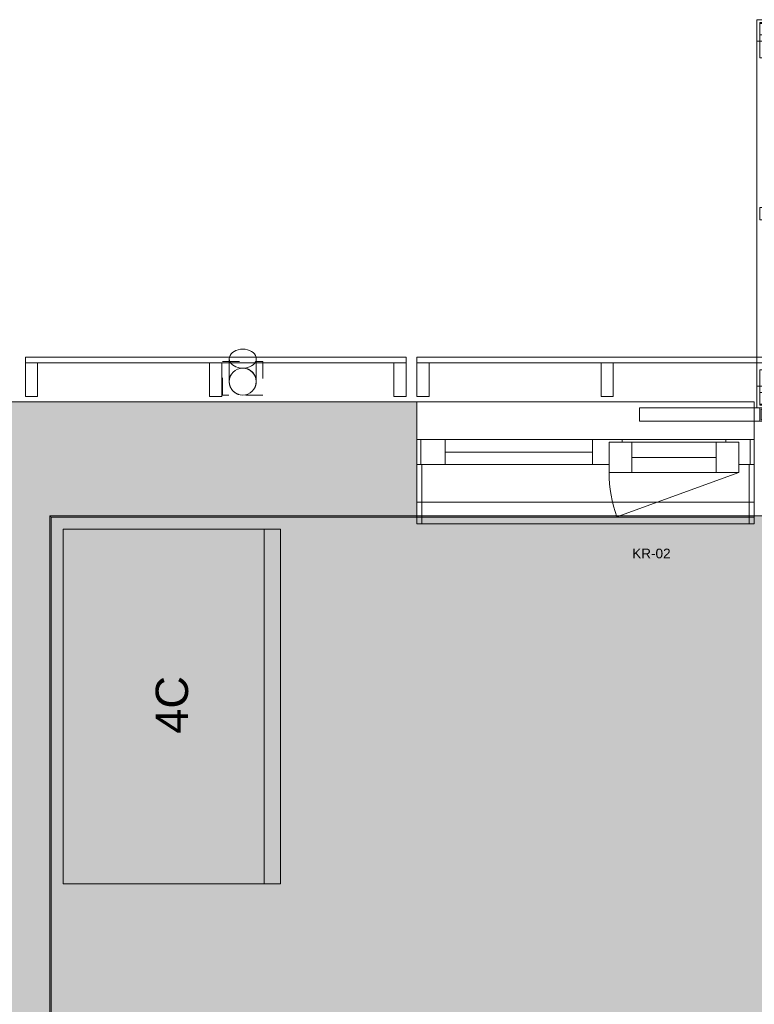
# Model space of a CAD drawing. Header units: millimetres. Extents: x -30 to 102382, y -31808 to 51594.
# Tile 106 of 172: x 47829 to 50550, y 36159 to 39808. Entities that reach past the tile are written whole.
import ezdxf
from ezdxf.enums import TextEntityAlignment as Align

# ---------------------------------------------------------------- set-up
doc = ezdxf.new("R2010")
doc.units = ezdxf.units.MM
doc.header["$MEASUREMENT"] = 0
for name, pattern in [('Dashed', [127, 63.5, -63.5]), ('tl_xref_DASH_2.5-1.25', [3750, 2500, -1250]), ('Wipeout_Contour', [1000, 0, -1000])]:
    doc.linetypes.add(name, pattern=pattern)
for name, color, linetype in [('04 Välissein kandev proj.AR', 7, 'Continuous'), ('05 Sisesein proj.AR', 7, 'Continuous'), ('06 Põrand proj.AR', 7, 'Continuous'), ('13 Fassaadikate välisosa.AR', 7, 'Continuous'), ('18 Ava katted ja varjestus.AR', 7, 'Continuous'), ('34 Sademeveeäravool 3d.AR', 7, 'Continuous'), ('44 Sisustus_ erimööbel tähis.SA', 7, 'Continuous'), ('45 Sisustus_ kardinad.SA', 7, 'Continuous'), ('45 Sisustus_ tehnika.SA', 7, 'Continuous'), ('47 Siseviimistlus_ põrand.SA', 7, 'Continuous'), ('47 Siseviimistlus_ sein.SA', 7, 'Continuous')]:
    doc.layers.add(name, color=color, linetype=linetype)
doc.styles.add('GENERATED_STYLE_3', font='arial.ttf')

# ---------------------------------------------------------------- blocks, each defined once
blk = doc.blocks.new('Rectangular Window Opening 26_2')
at = {"layer": '47 Siseviimistlus_ sein.SA', "color": 7, "linetype": 'Continuous', "lineweight": 13}
for p, q in [((-625, 5), (625, 5)), ((-625, 0), (-625, 5)), ((-625, 0), (625, 0)), ((625, 0), (625, 5))]:
    blk.add_line(p, q, dxfattribs=at)
blk = doc.blocks.new('Refrigerator 26[139]_2', base_point=(48795, 37920))
at = {"layer": '45 Sisustus_ tehnika.SA', "color": 7, "linetype": 'Continuous', "lineweight": 20}
blk.add_line((48735, 37920), (48735, 36606), dxfattribs=at)
at = {"layer": '45 Sisustus_ tehnika.SA', "color": 7, "linetype": 'Continuous', "lineweight": 20, "flags": 128}
blk.add_lwpolyline([(48795, 37920), (48795, 36606), (47990, 36606), (47990, 37920)], close=True, dxfattribs=at)
at = {"layer": '45 Sisustus_ tehnika.SA', "color": 8, "lineweight": 13, "style": 'GENERATED_STYLE_3'}
blk.add_attdef('txt', text='', height=120, rotation=90, dxfattribs=at).set_placement((48392.5, 37268.9), align=Align.MIDDLE_CENTER)
blk = doc.blocks.new('Downspout Complex 26[224]_2', base_point=(48655, 38462))
at = {"layer": '34 Sademeveeäravool 3d.AR', "color": 7, "linetype": 'Dashed', "lineweight": 20}
for p, q in [((48580, 38542), (48730, 38542)), ((48580, 38417), (48580, 38542)), ((48730, 38542), (48730, 38417)), ((48730, 38417), (48580, 38417))]:
    blk.add_line(p, q, dxfattribs=at)
at = {"layer": '34 Sademeveeäravool 3d.AR', "color": 7, "linetype": 'Continuous', "lineweight": 20}
for p, q in [((48605, 38467), (48605, 38551.9)), ((48705, 38551.9), (48705, 38467))]:
    blk.add_line(p, q, dxfattribs=at)
at = {"layer": '34 Sademeveeäravool 3d.AR', "color": 7, "linetype": 'Continuous', "lineweight": 20, "flags": 128}
blk.add_lwpolyline([(48605, 38551.9), (48605.8, 38558), (48608, 38563.9), (48611.7, 38569.5), (48616.7, 38574.6), (48622.9, 38578.9), (48630, 38582.5), (48637.9, 38585.1), (48646.3, 38586.7), (48655, 38587.2), (48663.7, 38586.7), (48672.1, 38585.1), (48680, 38582.5), (48687.1, 38578.9), (48693.3, 38574.6), (48698.3, 38569.5), (48702, 38563.9), (48704.2, 38558), (48705, 38551.9), (48704.2, 38545.7), (48702, 38539.8), (48698.3, 38534.2), (48693.3, 38529.1), (48687.1, 38524.8), (48680, 38521.2), (48672.1, 38518.6), (48663.7, 38517), (48655, 38516.5), (48646.3, 38517), (48637.9, 38518.6), (48630, 38521.2), (48622.9, 38524.8), (48616.7, 38529.1), (48611.7, 38534.2), (48608, 38539.8), (48605.8, 38545.7)], close=True, dxfattribs=at)
for points in [[(48605, 38467, -1), (48705, 38467, -1)], [(48605, 38467, -1), (48705, 38467, -1)], [(48705, 38467, -1), (48605, 38467, -1)]]:
    blk.add_lwpolyline(points, format="xyb", close=True, dxfattribs=at)
at = {"layer": '34 Sademeveeäravool 3d.AR', "color": 7, "linetype": 'Dashed', "lineweight": 20}
for start, end in [(0, 180), (180, 0)]:
    blk.add_arc((48655, 38467), 50, start, end, dxfattribs=at)
blk = doc.blocks.new('FSD-01[418]_2', base_point=(49300, 38412))
at = {"layer": '13 Fassaadikate välisosa.AR', "color": 7, "linetype": 'Continuous', "lineweight": 20}
blk.add_line((50710, 38557), (49300, 38557), dxfattribs=at)
blk.add_line((50710, 38557), (49300, 38557), dxfattribs=at)
blk.add_line((50710, 38557), (49300, 38557), dxfattribs=at)
blk.add_line((50710, 38557), (49300, 38557), dxfattribs=at)
at = {"color": 254, "linetype": 'Wipeout_Contour', "lineweight": 0, "ltscale": 250215.888098}
blk.add_wipeout([(49300, 38412), (49345, 38412), (49345, 38537), (49300, 38537)], dxfattribs=at).dxf.layer = '13 Fassaadikate välisosa.AR'
at = {"color": 254, "linetype": 'Wipeout_Contour', "lineweight": 0, "ltscale": 252374.02295}
blk.add_wipeout([(49982.5, 38412), (50027.5, 38412), (50027.5, 38537), (49982.5, 38537)], dxfattribs=at).dxf.layer = '13 Fassaadikate välisosa.AR'
at = {"color": 254, "linetype": 'Wipeout_Contour', "lineweight": 0, "ltscale": 254543.139873}
blk.add_wipeout([(50665, 38412), (50710, 38412), (50710, 38537), (50665, 38537)], dxfattribs=at).dxf.layer = '13 Fassaadikate välisosa.AR'
at = {"layer": '13 Fassaadikate välisosa.AR', "color": 7, "linetype": 'Continuous', "lineweight": 20}
for p, q in [((49300, 38557), (49300, 38537)), ((49300, 38557), (49300, 38537)), ((49300, 38557), (49300, 38537)), ((49300, 38557), (49300, 38537)), ((49345, 38537), (49300, 38537)), ((49300, 38537), (49300, 38412)), ((50710, 38537), (49300, 38537)), ((50710, 38537), (49300, 38537)), ((50710, 38537), (49300, 38537)), ((50710, 38537), (49300, 38537)), ((49345, 38412), (49345, 38537)), ((50027.5, 38537), (49982.5, 38537)), ((49982.5, 38537), (49982.5, 38412)), ((50027.5, 38412), (50027.5, 38537)), ((50710, 38537), (50665, 38537)), ((50665, 38537), (50665, 38412)), ((50710, 38557), (50710, 38537)), ((50710, 38557), (50710, 38537)), ((50710, 38557), (50710, 38537)), ((50710, 38557), (50710, 38537)), ((50710, 38412), (50710, 38537)), ((49300, 38412), (49345, 38412)), ((49982.5, 38412), (50027.5, 38412)), ((50665, 38412), (50710, 38412))]:
    blk.add_line(p, q, dxfattribs=at)
blk = doc.blocks.new('FSD-01[419]_2', base_point=(47850, 38412))
at = {"layer": '13 Fassaadikate välisosa.AR', "color": 7, "linetype": 'Continuous', "lineweight": 20}
blk.add_line((49260, 38557), (47850, 38557), dxfattribs=at)
blk.add_line((49260, 38557), (47850, 38557), dxfattribs=at)
blk.add_line((49260, 38557), (47850, 38557), dxfattribs=at)
blk.add_line((49260, 38557), (47850, 38557), dxfattribs=at)
at = {"color": 254, "linetype": 'Wipeout_Contour', "lineweight": 0, "ltscale": 245668.609235}
blk.add_wipeout([(47850, 38412), (47895, 38412), (47895, 38537), (47850, 38537)], dxfattribs=at).dxf.layer = '13 Fassaadikate välisosa.AR'
at = {"color": 254, "linetype": 'Wipeout_Contour', "lineweight": 0, "ltscale": 247802.450315}
blk.add_wipeout([(48532.5, 38412), (48577.5, 38412), (48577.5, 38537), (48532.5, 38537)], dxfattribs=at).dxf.layer = '13 Fassaadikate välisosa.AR'
at = {"color": 254, "linetype": 'Wipeout_Contour', "lineweight": 0, "ltscale": 249947.892557}
blk.add_wipeout([(49215, 38412), (49260, 38412), (49260, 38537), (49215, 38537)], dxfattribs=at).dxf.layer = '13 Fassaadikate välisosa.AR'
at = {"layer": '13 Fassaadikate välisosa.AR', "color": 7, "linetype": 'Continuous', "lineweight": 20}
for p, q in [((47850, 38557), (47850, 38537)), ((47850, 38557), (47850, 38537)), ((47850, 38557), (47850, 38537)), ((47850, 38557), (47850, 38537)), ((47895, 38537), (47850, 38537)), ((47850, 38537), (47850, 38412)), ((49260, 38537), (47850, 38537)), ((49260, 38537), (47850, 38537)), ((49260, 38537), (47850, 38537)), ((49260, 38537), (47850, 38537)), ((47895, 38412), (47895, 38537)), ((48577.5, 38537), (48532.5, 38537)), ((48532.5, 38537), (48532.5, 38412)), ((48577.5, 38412), (48577.5, 38537)), ((49260, 38537), (49215, 38537)), ((49215, 38537), (49215, 38412)), ((49260, 38557), (49260, 38537)), ((49260, 38557), (49260, 38537)), ((49260, 38557), (49260, 38537)), ((49260, 38557), (49260, 38537)), ((49260, 38412), (49260, 38537)), ((47850, 38412), (47895, 38412)), ((48532.5, 38412), (48577.5, 38412)), ((49215, 38412), (49260, 38412))]:
    blk.add_line(p, q, dxfattribs=at)
blk = doc.blocks.new('FSD-02[420]_2', base_point=(47850, 38412))
at = {"layer": '13 Fassaadikate välisosa.AR', "color": 7, "linetype": 'Continuous', "lineweight": 20}
blk.add_line((49260, 38557), (47850, 38557), dxfattribs=at)
blk.add_line((49260, 38557), (47850, 38557), dxfattribs=at)
blk.add_line((49260, 38557), (47850, 38557), dxfattribs=at)
blk.add_line((49260, 38557), (47850, 38557), dxfattribs=at)
blk.add_line((49260, 38557), (47850, 38557), dxfattribs=at)
blk.add_line((49260, 38557), (47850, 38557), dxfattribs=at)
blk.add_line((49260, 38557), (47850, 38557), dxfattribs=at)
blk.add_line((49260, 38557), (47850, 38557), dxfattribs=at)
blk.add_line((49260, 38557), (47850, 38557), dxfattribs=at)
at = {"color": 254, "linetype": 'Wipeout_Contour', "lineweight": 0, "ltscale": 245668.60924}
blk.add_wipeout([(47850, 38412), (47895, 38412), (47895, 38537), (47850, 38537)], dxfattribs=at).dxf.layer = '13 Fassaadikate välisosa.AR'
at = {"color": 254, "linetype": 'Wipeout_Contour', "lineweight": 0, "ltscale": 247802.45032}
blk.add_wipeout([(48532.5, 38412), (48577.5, 38412), (48577.5, 38537), (48532.5, 38537)], dxfattribs=at).dxf.layer = '13 Fassaadikate välisosa.AR'
at = {"color": 254, "linetype": 'Wipeout_Contour', "lineweight": 0, "ltscale": 249947.892562}
blk.add_wipeout([(49215, 38412), (49260, 38412), (49260, 38537), (49215, 38537)], dxfattribs=at).dxf.layer = '13 Fassaadikate välisosa.AR'
at = {"layer": '13 Fassaadikate välisosa.AR', "color": 7, "linetype": 'Continuous', "lineweight": 20}
for p, q in [((47850, 38557), (47850, 38537)), ((47850, 38557), (47850, 38537)), ((47850, 38557), (47850, 38537)), ((47850, 38557), (47850, 38537)), ((47850, 38557), (47850, 38537)), ((47850, 38557), (47850, 38537)), ((47850, 38557), (47850, 38537)), ((47850, 38557), (47850, 38537)), ((47850, 38557), (47850, 38537)), ((47895, 38537), (47850, 38537)), ((47850, 38537), (47850, 38412)), ((49260, 38537), (47850, 38537)), ((49260, 38537), (47850, 38537)), ((49260, 38537), (47850, 38537)), ((49260, 38537), (47850, 38537)), ((49260, 38537), (47850, 38537)), ((49260, 38537), (47850, 38537)), ((49260, 38537), (47850, 38537)), ((49260, 38537), (47850, 38537)), ((49260, 38537), (47850, 38537)), ((47895, 38412), (47895, 38537)), ((48577.5, 38537), (48532.5, 38537)), ((48532.5, 38537), (48532.5, 38412)), ((48577.5, 38412), (48577.5, 38537)), ((49260, 38537), (49215, 38537)), ((49215, 38537), (49215, 38412)), ((49260, 38557), (49260, 38537)), ((49260, 38557), (49260, 38537)), ((49260, 38557), (49260, 38537)), ((49260, 38557), (49260, 38537)), ((49260, 38557), (49260, 38537)), ((49260, 38557), (49260, 38537)), ((49260, 38557), (49260, 38537)), ((49260, 38557), (49260, 38537)), ((49260, 38557), (49260, 38537)), ((49260, 38412), (49260, 38537)), ((47850, 38412), (47895, 38412)), ((48532.5, 38412), (48577.5, 38412)), ((49215, 38412), (49260, 38412))]:
    blk.add_line(p, q, dxfattribs=at)
blk = doc.blocks.new('FSD-02[421]_2', base_point=(47850, 38412))
at = {"layer": '13 Fassaadikate välisosa.AR', "color": 7, "linetype": 'Continuous', "lineweight": 20}
blk.add_line((49260, 38557), (47850, 38557), dxfattribs=at)
blk.add_line((49260, 38557), (47850, 38557), dxfattribs=at)
blk.add_line((49260, 38557), (47850, 38557), dxfattribs=at)
blk.add_line((49260, 38557), (47850, 38557), dxfattribs=at)
blk.add_line((49260, 38557), (47850, 38557), dxfattribs=at)
blk.add_line((49260, 38557), (47850, 38557), dxfattribs=at)
blk.add_line((49260, 38557), (47850, 38557), dxfattribs=at)
blk.add_line((49260, 38557), (47850, 38557), dxfattribs=at)
blk.add_line((49260, 38557), (47850, 38557), dxfattribs=at)
at = {"color": 254, "linetype": 'Wipeout_Contour', "lineweight": 0, "ltscale": 245668.60924}
blk.add_wipeout([(47850, 38412), (47895, 38412), (47895, 38537), (47850, 38537)], dxfattribs=at).dxf.layer = '13 Fassaadikate välisosa.AR'
at = {"color": 254, "linetype": 'Wipeout_Contour', "lineweight": 0, "ltscale": 247802.45032}
blk.add_wipeout([(48532.5, 38412), (48577.5, 38412), (48577.5, 38537), (48532.5, 38537)], dxfattribs=at).dxf.layer = '13 Fassaadikate välisosa.AR'
at = {"color": 254, "linetype": 'Wipeout_Contour', "lineweight": 0, "ltscale": 249947.892562}
blk.add_wipeout([(49215, 38412), (49260, 38412), (49260, 38537), (49215, 38537)], dxfattribs=at).dxf.layer = '13 Fassaadikate välisosa.AR'
at = {"layer": '13 Fassaadikate välisosa.AR', "color": 7, "linetype": 'Continuous', "lineweight": 20}
for p, q in [((47850, 38557), (47850, 38537)), ((47850, 38557), (47850, 38537)), ((47850, 38557), (47850, 38537)), ((47850, 38557), (47850, 38537)), ((47850, 38557), (47850, 38537)), ((47850, 38557), (47850, 38537)), ((47850, 38557), (47850, 38537)), ((47850, 38557), (47850, 38537)), ((47850, 38557), (47850, 38537)), ((47895, 38537), (47850, 38537)), ((47850, 38537), (47850, 38412)), ((49260, 38537), (47850, 38537)), ((49260, 38537), (47850, 38537)), ((49260, 38537), (47850, 38537)), ((49260, 38537), (47850, 38537)), ((49260, 38537), (47850, 38537)), ((49260, 38537), (47850, 38537)), ((49260, 38537), (47850, 38537)), ((49260, 38537), (47850, 38537)), ((49260, 38537), (47850, 38537)), ((47895, 38412), (47895, 38537)), ((48577.5, 38537), (48532.5, 38537)), ((48532.5, 38537), (48532.5, 38412)), ((48577.5, 38412), (48577.5, 38537)), ((49260, 38537), (49215, 38537)), ((49215, 38537), (49215, 38412)), ((49260, 38557), (49260, 38537)), ((49260, 38557), (49260, 38537)), ((49260, 38557), (49260, 38537)), ((49260, 38557), (49260, 38537)), ((49260, 38557), (49260, 38537)), ((49260, 38557), (49260, 38537)), ((49260, 38557), (49260, 38537)), ((49260, 38557), (49260, 38537)), ((49260, 38557), (49260, 38537)), ((49260, 38412), (49260, 38537)), ((47850, 38412), (47895, 38412)), ((48532.5, 38412), (48577.5, 38412)), ((49215, 38412), (49260, 38412))]:
    blk.add_line(p, q, dxfattribs=at)
blk = doc.blocks.new('FSV-01[552]_2', base_point=(50125, 39808))
at = {"layer": '18 Ava katted ja varjestus.AR', "color": 7, "linetype": 'Continuous', "lineweight": 20}
for p, q in [((50639.9, 39667.2), (50569.9, 39667.2)), ((50569.9, 39667.2), (50639.9, 39667.2)), ((50569.9, 38510.7), (50639.9, 38510.7)), ((50639.9, 38510.7), (50569.9, 38510.7)), ((50125, 38370), (50125, 38320)), ((50125, 38370), (50125, 38320)), ((51114.9, 38370), (51114.9, 38320)), ((51114.9, 38370), (51114.9, 38320)), ((51114.9, 38320), (50125, 38320)), ((51114.9, 38320), (50125, 38320)), ((50569.9, 38320), (50669.9, 38320)), ((50574.9, 38325), (50664.9, 38325))]:
    blk.add_line(p, q, dxfattribs=at)
at = {"color": 254, "linetype": 'Wipeout_Contour', "lineweight": 0, "ltscale": 257490.784411}
blk.add_wipeout([(50569.9, 39796.5), (50569.9, 39751.5), (50659.9, 39751.5), (50659.9, 39796.5)], dxfattribs=at).dxf.layer = '18 Ava katted ja varjestus.AR'
at = {"color": 254, "linetype": 'Wipeout_Contour', "lineweight": 0, "ltscale": 255806.771044}
blk.add_wipeout([(50569.9, 39111.5), (50569.9, 39066.5), (50659.9, 39066.5), (50659.9, 39111.5)], dxfattribs=at).dxf.layer = '18 Ava katted ja varjestus.AR'
at = {"color": 254, "linetype": 'Wipeout_Contour', "lineweight": 0, "ltscale": 254141.128684}
blk.add_wipeout([(50569.9, 38426.4), (50569.9, 38381.4), (50659.9, 38381.4), (50659.9, 38426.4)], dxfattribs=at).dxf.layer = '18 Ava katted ja varjestus.AR'
at = {"layer": '18 Ava katted ja varjestus.AR', "color": 7, "linetype": 'Continuous', "lineweight": 20}
for p, q in [((50569.9, 39796.5), (50569.9, 39751.5)), ((50659.9, 39796.5), (50569.9, 39796.5)), ((50659.9, 39751.5), (50659.9, 39796.5)), ((50569.9, 39751.5), (50659.9, 39751.5)), ((50569.9, 39111.5), (50569.9, 39066.5)), ((50659.9, 39111.5), (50569.9, 39111.5)), ((50659.9, 39066.5), (50659.9, 39111.5)), ((50569.9, 39066.5), (50659.9, 39066.5)), ((50569.9, 38426.4), (50569.9, 38381.4)), ((50659.9, 38426.4), (50569.9, 38426.4)), ((50659.9, 38381.4), (50659.9, 38426.4)), ((50569.9, 38381.4), (50659.9, 38381.4))]:
    blk.add_line(p, q, dxfattribs=at)
at = {"color": 254, "linetype": 'Wipeout_Contour', "lineweight": 0, "ltscale": 386197.105884}
blk.add_wipeout([(50559.9, 39808), (50559.9, 39728), (50569.9, 39728), (50569.9, 39798), (50679.9, 39798), (50679.9, 39808)], dxfattribs=at).dxf.layer = '18 Ava katted ja varjestus.AR'
at = {"color": 254, "linetype": 'Wipeout_Contour', "lineweight": 0, "ltscale": 255806.771044}
blk.add_wipeout([(50569.9, 39111.5), (50569.9, 39066.5), (50659.9, 39066.5), (50659.9, 39111.5)], dxfattribs=at).dxf.layer = '18 Ava katted ja varjestus.AR'
at = {"color": 254, "linetype": 'Wipeout_Contour', "lineweight": 0, "ltscale": 381141.713733}
blk.add_wipeout([(50559.9, 38449.9), (50559.9, 38369.9), (50679.9, 38369.9), (50679.9, 38379.9), (50569.9, 38379.9), (50569.9, 38449.9)], dxfattribs=at).dxf.layer = '18 Ava katted ja varjestus.AR'
at = {"layer": '18 Ava katted ja varjestus.AR', "color": 7, "linetype": 'Continuous', "lineweight": 20}
for p, q in [((50559.9, 39728), (50559.9, 39808)), ((50559.9, 39808), (50679.9, 39808)), ((50679.9, 39808), (50679.9, 39798)), ((50569.9, 39798), (50569.9, 39728)), ((50679.9, 39798), (50569.9, 39798)), ((50679.9, 38384), (50679.9, 39794)), ((50679.9, 38384), (50679.9, 39794)), ((50679.9, 38384), (50679.9, 39794)), ((50679.9, 38384), (50679.9, 39794)), ((50679.9, 38384), (50679.9, 39794)), ((50679.9, 38384), (50679.9, 39794)), ((50679.9, 38384), (50679.9, 39794)), ((50679.9, 38384), (50679.9, 39794)), ((50679.9, 38384), (50679.9, 39794)), ((50679.9, 38384), (50679.9, 39794)), ((50679.9, 38384), (50679.9, 39794)), ((50679.9, 38384), (50679.9, 39794)), ((50679.9, 38384), (50679.9, 39794)), ((50679.9, 38384), (50679.9, 39794)), ((50679.9, 38384), (50679.9, 39794)), ((50679.9, 38384), (50679.9, 39794)), ((50679.9, 38384), (50679.9, 39794)), ((50679.9, 38384), (50679.9, 39794)), ((50569.9, 39728), (50559.9, 39728)), ((50559.9, 38449.9), (50559.9, 39728)), ((50679.9, 39728), (50559.9, 39728)), ((50559.9, 38449.9), (50559.9, 39728)), ((50679.9, 39728), (50559.9, 39728)), ((50679.9, 38449.9), (50679.9, 39728)), ((50679.9, 38449.9), (50679.9, 39728)), ((50569.9, 39111.5), (50569.9, 39066.5)), ((50659.9, 39111.5), (50569.9, 39111.5)), ((50659.9, 39066.5), (50659.9, 39111.5)), ((50569.9, 39066.5), (50659.9, 39066.5)), ((50559.9, 38369.9), (50559.9, 38449.9)), ((50559.9, 38449.9), (50569.9, 38449.9)), ((50679.9, 38449.9), (50559.9, 38449.9)), ((50679.9, 38449.9), (50559.9, 38449.9)), ((50569.9, 38449.9), (50569.9, 38379.9)), ((50679.9, 38369.9), (50559.9, 38369.9)), ((50569.9, 38379.9), (50679.9, 38379.9)), ((50569.9, 38370), (50569.9, 38320)), ((50669.9, 38370), (50569.9, 38370)), ((50574.9, 38365), (50574.9, 38325)), ((50664.9, 38365), (50574.9, 38365)), ((50664.9, 38325), (50664.9, 38365)), ((50669.9, 38320), (50669.9, 38370)), ((50679.9, 38379.9), (50679.9, 38369.9))]:
    blk.add_line(p, q, dxfattribs=at)
at = {"color": 254, "linetype": 'Wipeout_Contour', "lineweight": 0, "ltscale": 257490.784411}
blk.add_wipeout([(50569.9, 39796.5), (50569.9, 39751.5), (50659.9, 39751.5), (50659.9, 39796.5)], dxfattribs=at).dxf.layer = '18 Ava katted ja varjestus.AR'
at = {"color": 254, "linetype": 'Wipeout_Contour', "lineweight": 0, "ltscale": 254141.128684}
blk.add_wipeout([(50569.9, 38426.4), (50569.9, 38381.4), (50659.9, 38381.4), (50659.9, 38426.4)], dxfattribs=at).dxf.layer = '18 Ava katted ja varjestus.AR'
at = {"layer": '18 Ava katted ja varjestus.AR', "color": 7, "linetype": 'Continuous', "lineweight": 20}
for p, q in [((50569.9, 39796.5), (50569.9, 39751.5)), ((50659.9, 39796.5), (50569.9, 39796.5)), ((50569.9, 39667.2), (50569.9, 39794.5)), ((50639.9, 39794.5), (50569.9, 39794.5)), ((50569.9, 39794.5), (50569.9, 39667.2)), ((50569.9, 39794.5), (50639.9, 39794.5)), ((50639.9, 39667.2), (50639.9, 39794.5)), ((50639.9, 39794.5), (50639.9, 39667.2)), ((50659.9, 39751.5), (50659.9, 39796.5)), ((50659.9, 38384), (50659.9, 39794)), ((50679.9, 39794), (50659.9, 39794)), ((50659.9, 38384), (50659.9, 39794)), ((50679.9, 39794), (50659.9, 39794)), ((50659.9, 38384), (50659.9, 39794)), ((50679.9, 39794), (50659.9, 39794)), ((50659.9, 38384), (50659.9, 39794)), ((50679.9, 39794), (50659.9, 39794)), ((50659.9, 38384), (50659.9, 39794)), ((50679.9, 39794), (50659.9, 39794)), ((50659.9, 38384), (50659.9, 39794)), ((50679.9, 39794), (50659.9, 39794)), ((50659.9, 38384), (50659.9, 39794)), ((50679.9, 39794), (50659.9, 39794)), ((50659.9, 38384), (50659.9, 39794)), ((50679.9, 39794), (50659.9, 39794)), ((50659.9, 38384), (50659.9, 39794)), ((50679.9, 39794), (50659.9, 39794)), ((50659.9, 38384), (50659.9, 39794)), ((50679.9, 39794), (50659.9, 39794)), ((50659.9, 38384), (50659.9, 39794)), ((50679.9, 39794), (50659.9, 39794)), ((50659.9, 38384), (50659.9, 39794)), ((50679.9, 39794), (50659.9, 39794)), ((50659.9, 38384), (50659.9, 39794)), ((50679.9, 39794), (50659.9, 39794)), ((50659.9, 38384), (50659.9, 39794)), ((50679.9, 39794), (50659.9, 39794)), ((50659.9, 38384), (50659.9, 39794)), ((50679.9, 39794), (50659.9, 39794)), ((50659.9, 38384), (50659.9, 39794)), ((50679.9, 39794), (50659.9, 39794)), ((50659.9, 38384), (50659.9, 39794)), ((50679.9, 39794), (50659.9, 39794)), ((50659.9, 38384), (50659.9, 39794)), ((50679.9, 39794), (50659.9, 39794)), ((50569.9, 39751.5), (50659.9, 39751.5)), ((50569.9, 38510.7), (50569.9, 38383.4)), ((50569.9, 38383.4), (50569.9, 38510.7)), ((50639.9, 38510.7), (50639.9, 38383.4)), ((50639.9, 38383.4), (50639.9, 38510.7)), ((50569.9, 38426.4), (50569.9, 38381.4)), ((50659.9, 38426.4), (50569.9, 38426.4)), ((50659.9, 38381.4), (50659.9, 38426.4)), ((50679.9, 38384), (50659.9, 38384)), ((50679.9, 38384), (50659.9, 38384)), ((50679.9, 38384), (50659.9, 38384)), ((50679.9, 38384), (50659.9, 38384)), ((50679.9, 38384), (50659.9, 38384)), ((50679.9, 38384), (50659.9, 38384)), ((50679.9, 38384), (50659.9, 38384)), ((50679.9, 38384), (50659.9, 38384)), ((50679.9, 38384), (50659.9, 38384)), ((50679.9, 38384), (50659.9, 38384)), ((50679.9, 38384), (50659.9, 38384)), ((50679.9, 38384), (50659.9, 38384)), ((50679.9, 38384), (50659.9, 38384)), ((50679.9, 38384), (50659.9, 38384)), ((50679.9, 38384), (50659.9, 38384)), ((50679.9, 38384), (50659.9, 38384)), ((50679.9, 38384), (50659.9, 38384)), ((50679.9, 38384), (50659.9, 38384)), ((51114.9, 38370), (50125, 38370)), ((51114.9, 38370), (50125, 38370)), ((50569.9, 38383.4), (50639.9, 38383.4)), ((50639.9, 38383.4), (50569.9, 38383.4)), ((50569.9, 38381.4), (50659.9, 38381.4))]:
    blk.add_line(p, q, dxfattribs=at)
blk = doc.blocks.new('Venetian Blind 26[638]_2', base_point=(49300, 37970))
at = {"layer": '45 Sisustus_ kardinad.SA', "color": 7, "linetype": 'Continuous', "lineweight": 20}
for p, q in [((50549.8, 38020), (49300, 38020)), ((49300, 38020), (49300, 37970)), ((50549.8, 37970), (50549.8, 38020)), ((49300, 37970), (50549.8, 37970))]:
    blk.add_line(p, q, dxfattribs=at)
blk = doc.blocks.new('Double Window 26')
at = {"layer": '04 Välissein kandev proj.AR', "color": 7, "linetype": 'Continuous', "lineweight": 13}
for p, q in [((-625, 190), (-625, 220)), ((-625, 220), (625, 220)), ((-606, 220), (-625, 220)), ((-625, 220), (-625, 0)), ((-606, 0), (-606, 220)), ((625, 220), (606, 220)), ((606, 220), (606, 0)), ((625, 220), (625, 190)), ((625, 0), (625, 220)), ((-625, 0), (-625, 190)), ((-625, 0), (-625, 190)), ((-568, 30), (-116, 194.5)), ((625, 0), (625, 190)), ((625, 0), (625, 190)), ((-625, 0), (-606, 0)), ((-625, 0), (-610, 0)), ((-625, -92), (-625, 0)), ((-625, -92), (-625, 0)), ((-610, 0), (-568, 0)), ((-610, -92), (-610, 0)), ((-568, 30), (-484, 30)), ((-568, -82), (-568, 30)), ((-568, 0), (-568, -82)), ((-484, 30), (-171, 30)), ((-484, 30), (-484, -82)), ((-484, 30), (-171, 30)), ((-171, -82), (-171, 30)), ((-171, 30), (-87, 30)), ((-87, 30), (-87, -82)), ((-87, -82), (-87, 0)), ((-87, 0), (-80, 0)), ((-80, 0), (-25, 0)), ((-25, 0), (-25, -92)), ((-25, 0), (520, 0)), ((520, -92), (520, 0)), ((520, 0), (610, 0)), ((606, 0), (625, 0)), ((610, 0), (625, 0)), ((610, -92), (610, 0)), ((625, -92), (625, 0)), ((625, -92), (625, 0)), ((-484, -26), (-171, -26)), ((-25, -46), (520, -46)), ((-610, -92), (-625, -92)), ((-625, -160), (-625, -92)), ((-520, -92), (-610, -92)), ((-568, -82), (-520, -82)), ((-484, -82), (-568, -82)), ((-520, -82), (-520, -92)), ((-135, -92), (-520, -92)), ((-171, -82), (-484, -82)), ((-87, -82), (-171, -82)), ((-135, -92), (-135, -82)), ((-135, -82), (-87, -82)), ((-80, -92), (-135, -92)), ((-25, -92), (-80, -92)), ((520, -92), (-25, -92)), ((610, -92), (520, -92)), ((625, -92), (610, -92)), ((625, -160), (625, -92)), ((-625, -210), (-625, -160)), ((625, -210), (625, -160)), ((-625, -232), (-625, -210)), ((625, -232), (625, -210)), ((-625, -232), (625, -232))]:
    blk.add_line(p, q, dxfattribs=at)
at = {"layer": '04 Välissein kandev proj.AR', "color": 7, "linetype": 'Continuous', "lineweight": 20}
for p, q in [((-625, 190), (-706, 190)), ((-625, 190), (-706, 190)), ((625, 190), (706, 190)), ((625, 190), (706, 190))]:
    blk.add_line(p, q, dxfattribs=at)
at = {"layer": '04 Välissein kandev proj.AR', "color": 7, "linetype": 'Dashed', "lineweight": 13}
blk.add_line((-625, 190), (625, 190), dxfattribs=at)
at = {"layer": '04 Välissein kandev proj.AR', "color": 7, "linetype": 'Continuous', "lineweight": 13}
blk.add_arc((-568, 30), 481, 0, 20, dxfattribs=at)

msp = doc.modelspace()

# ---------------------------------------------------------------- hatches: boundary and pattern name
at = {"layer": '04 Välissein kandev proj.AR', "linetype": 'Continuous', "lineweight": 13}
for points in [[(46360, 38370), (49300, 38370), (49300, 38392), (46360, 38392)], [(46360, 38320), (49300, 38320), (49300, 38370), (46360, 38370)], [(46360, 38160), (49300, 38160), (49300, 38252), (49300, 38320), (46360, 38320)], [(46360, 38160), (46360, 37970), (49300, 37970), (49300, 38160)]]:
    msp.add_hatch(color=252, dxfattribs=at).paths.add_polyline_path(points)
at = {"layer": '05 Sisesein proj.AR', "linetype": 'Continuous', "lineweight": 13}
msp.add_hatch(color=252, dxfattribs=at).paths.add_polyline_path([(47750, 37970), (47750, 32400), (47940, 32400), (47940, 37970)])
at = {"layer": '47 Siseviimistlus_ põrand.SA', "linetype": 'Continuous', "lineweight": 0}
msp.add_hatch(color=27, dxfattribs=at).paths.add_polyline_path([(53605, 37970), (47940, 37970), (47940, 32700), (47940, 30500), (53605, 30500), (53605, 32699)])
at = {"layer": '47 Siseviimistlus_ sein.SA', "linetype": 'Continuous', "lineweight": 13}
for points in [[(47940, 37965), (47945, 37965), (47940, 37970)], [(47940, 37970), (47945, 37965), (47945, 37970)], [(47940, 37965), (47940, 33200), (47945, 33200), (47945, 37965)], [(47945, 37970), (47945, 37965), (49300, 37965), (49300, 37970)]]:
    msp.add_hatch(color=252, dxfattribs=at).paths.add_polyline_path(points)

# ---------------------------------------------------------------- linework, layer by layer
at = {"layer": '04 Välissein kandev proj.AR', "color": 7, "linetype": 'Continuous', "lineweight": 20}
for p, q in [((49300, 38392), (49300, 38370)), ((49300, 38370), (49300, 38320)), ((49300, 38320), (49300, 38252)), ((49300, 38252), (49300, 38160)), ((49300, 38160), (49300, 37970)), ((49300, 37970), (49219, 37970))]:
    msp.add_line(p, q, dxfattribs=at)
at = {"layer": '04 Välissein kandev proj.AR', "color": 7, "linetype": 'Continuous', "lineweight": 20, "flags": 128}
for points in [[(49300, 38392), (46360, 38392)], [(47940, 37970), (49300, 37970)]]:
    msp.add_lwpolyline(points, dxfattribs=at)
at = {"layer": '05 Sisesein proj.AR', "color": 7, "linetype": 'Continuous', "lineweight": 20, "flags": 128}
msp.add_lwpolyline([(47940, 32400), (47940, 37970)], dxfattribs=at)
at = {"layer": '06 Põrand proj.AR', "color": 7, "linetype": 'Continuous', "lineweight": 20, "flags": 128}
msp.add_lwpolyline([(47940, 30500), (53605, 30500), (53605, 37970), (47940, 37970)], close=True, dxfattribs=at)
at = {"layer": '47 Siseviimistlus_ põrand.SA', "color": 253, "linetype": 'tl_xref_DASH_2.5-1.25', "lineweight": 13, "flags": 128}
msp.add_lwpolyline([(53605, 37970), (47940, 37970), (47940, 32700), (47940, 30500), (53605, 30500), (53605, 32699)], close=True, dxfattribs=at)
at = {"layer": '47 Siseviimistlus_ sein.SA', "color": 7, "linetype": 'Continuous', "lineweight": 20}
msp.add_line((49300, 37965), (49300, 37970), dxfattribs=at)
at = {"layer": '47 Siseviimistlus_ sein.SA', "color": 7, "linetype": 'Continuous', "lineweight": 20, "flags": 128}
for points in [[(47940, 37970), (47940, 37965)], [(49300, 37970), (47940, 37970)], [(47940, 37965), (47940, 33200)], [(47945, 37965), (49300, 37965)], [(47945, 33200), (47945, 37965)]]:
    msp.add_lwpolyline(points, dxfattribs=at)

# ---------------------------------------------------------------- block references
at = {"layer": '13 Fassaadikate välisosa.AR', "color": 7, "linetype": 'Continuous', "lineweight": 20}
msp.add_blockref('FSD-01[418]_2', (49300, 38412), dxfattribs=at)
at = {"layer": '34 Sademeveeäravool 3d.AR', "color": 7, "linetype": 'Continuous', "lineweight": 20}
msp.add_blockref('Downspout Complex 26[224]_2', (48655, 38462), dxfattribs=at)
at = {"layer": '45 Sisustus_ kardinad.SA', "color": 7, "linetype": 'Continuous', "lineweight": 20}
msp.add_blockref('Venetian Blind 26[638]_2', (49300, 37970), dxfattribs=at)
at = {"layer": '45 Sisustus_ tehnika.SA', "color": 7, "linetype": 'Continuous', "lineweight": 20}
msp.add_blockref('Refrigerator 26[139]_2', (48795, 37920), dxfattribs=at).add_auto_attribs({'txt': '4C'})
at = {"layer": '47 Siseviimistlus_ sein.SA', "color": 7, "linetype": 'Continuous', "lineweight": 13, "zscale": 1000}
msp.add_blockref('Rectangular Window Opening 26_2', (49925, 37965), dxfattribs=at)

# ---------------------------------------------------------------- texts
at = {"layer": '44 Sisustus_ erimööbel tähis.SA', "color": 11, "linetype": 'Continuous', "lineweight": 13, "insert": (50097.4, 37829.7), "char_height": 36, "attachment_point": 4, "style": 'GENERATED_STYLE_3'}
msp.add_mtext('{\\A1;\\fArial|b0|i0|c0|p0;KR-02}', dxfattribs=at)

# ---------------------------------------------------------------- next in the draw order: block references
at = {"layer": '13 Fassaadikate välisosa.AR', "color": 7, "linetype": 'Continuous', "lineweight": 20}
msp.add_blockref('FSD-01[419]_2', (47850, 38412), dxfattribs=at)
at = {"layer": '18 Ava katted ja varjestus.AR', "color": 7, "linetype": 'Continuous', "lineweight": 20}
msp.add_blockref('FSV-01[552]_2', (50125, 39808), dxfattribs=at)

# ---------------------------------------------------------------- next in the draw order: block references
at = {"layer": '04 Välissein kandev proj.AR', "color": 7, "linetype": 'Continuous', "lineweight": 13, "zscale": 1000, "rotation": 180}
msp.add_blockref('Double Window 26', (49925, 38160), dxfattribs=at)
at = {"layer": '13 Fassaadikate välisosa.AR', "color": 7, "linetype": 'Continuous', "lineweight": 20}
msp.add_blockref('FSD-02[420]_2', (47850, 38412), dxfattribs=at)

# ---------------------------------------------------------------- next in the draw order: block references
msp.add_blockref('FSD-02[421]_2', (47850, 38412), dxfattribs=at)

doc.saveas('drawing.dxf')
